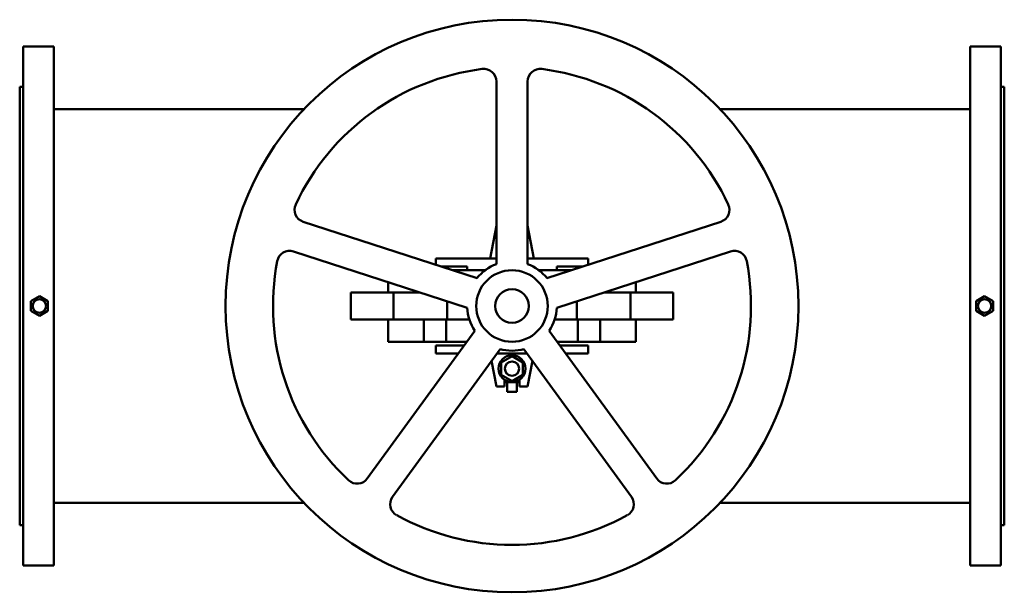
# Model space of a CAD drawing. Header units: millimetres. Extents: x 0 to 1100, y -320 to 320.
import ezdxf

# ---------------------------------------------------------------- set-up
doc = ezdxf.new("R2010")
doc.units = ezdxf.units.MM
doc.layers.add('AM_0', color=7, linetype='Continuous', lineweight=30)

msp = doc.modelspace()

# ---------------------------------------------------------------- linework, layer by layer
at = {"layer": 'AM_0', "color": 7, "linetype": 'Continuous', "lineweight": 50}
for p, q in [((38, 290), (4, 290)), ((4, 290), (4, -290)), ((38, 290), (38, -290)), ((1096, 290), (1062, 290)), ((1062, 290), (1062, -290)), ((1096, -290), (1096, 290)), ((4, 245), (0, 245)), ((0, -245), (0, 245)), ((532.5, 251), (532.5, 46.8)), ((567.5, 46.8), (567.5, 251)), ((1100, 245), (1096, 245)), ((1100, -245), (1100, 245)), ((317.6, 220), (38, 220)), ((1062, 220), (782.4, 220)), ((510.9, 31.1), (316.7, 94.2)), ((532.5, 90), (525.5, 53)), ((574.5, 53), (567.5, 90)), ((783.3, 94.2), (589.1, 31.1)), ((305.8, 60.9), (500, -2.2)), ((600, -2.2), (794.2, 60.9)), ((465, 46), (465, 53)), ((465, 53), (532.5, 53)), ((500, 44), (471.2, 44)), ((500, 40), (500, 44)), ((567.5, 53), (635, 53)), ((628.8, 44), (600, 44)), ((600, 44), (600, 40)), ((635, 53), (635, 46)), ((520, 40), (483.5, 40)), ((616.5, 40), (580, 40)), ((411.5, 26.6), (411.5, 15)), ((688.5, 26.6), (688.5, 15)), ((447.2, 15), (369.9, 15)), ((369.9, -15), (369.9, 15)), ((417.5, -15), (417.5, 15)), ((730.1, 15), (652.8, 15)), ((682.5, -15), (682.5, 15)), ((730.1, 15), (730.1, -15)), ((22, 11), (12.5, 5.5)), ((12.5, 5.5), (12.5, -5.5)), ((31.5, 5.5), (22, 11)), ((31.5, -5.5), (31.5, 5.5)), ((477.5, -15), (477.5, 5.2)), ((622.5, -15), (622.5, 5.2)), ((1078, 11), (1068.5, 5.5)), ((1068.5, 5.5), (1068.5, -5.5)), ((1087.5, 5.5), (1078, 11)), ((1087.5, -5.5), (1087.5, 5.5)), ((12.5, -5.5), (22, -11)), ((22, -11), (31.5, -5.5)), ((1068.5, -5.5), (1078, -11)), ((1078, -11), (1087.5, -5.5)), ((502.3, -15), (369.9, -15)), ((411.5, -15), (411.5, -40)), ((451.5, -40), (451.5, -15)), ((476.5, -40), (476.5, -15)), ((730.1, -15), (597.7, -15)), ((623.5, -40), (623.5, -15)), ((648.5, -40), (648.5, -15)), ((688.5, -15), (688.5, -40)), ((508.3, -27.6), (388.3, -192.8)), ((711.7, -192.8), (591.7, -27.6)), ((499.3, -40), (411.5, -40)), ((465, -44), (496.4, -44)), ((465, -53), (465, -44)), ((688.5, -40), (600.7, -40)), ((603.6, -44), (635, -44)), ((635, -44), (635, -53)), ((416.6, -213.4), (536.6, -48.2)), ((489.9, -53), (465, -53)), ((566.9, -53), (533.1, -53)), ((563.4, -48.2), (683.4, -213.4)), ((635, -53), (610.1, -53)), ((527.1, -61.4), (532.5, -90)), ((538, -63.1), (550, -56.1)), ((538, -76.9), (538, -63.1)), ((550, -56.1), (562, -63.1)), ((562, -63.1), (562, -76.9)), ((567.5, -90), (572.9, -61.4)), ((550, -83.9), (538, -76.9)), ((562, -76.9), (550, -83.9)), ((541.5, -90), (541.5, -82.4)), ((558.5, -85), (541.5, -85)), ((544.5, -85), (544.5, -96)), ((555.5, -85), (555.5, -96)), ((558.5, -82.4), (558.5, -90)), ((532.5, -90), (541.5, -90)), ((555.5, -96), (544.5, -96)), ((558.5, -90), (567.5, -90)), ((38, -220), (317.6, -220)), ((782.4, -220), (1062, -220)), ((0, -245), (4, -245)), ((1096, -245), (1100, -245)), ((4, -290), (38, -290)), ((1062, -290), (1096, -290))]:
    msp.add_line(p, q, dxfattribs=at)
for centre, radius in [((550, 0), 320), ((550, 0), 40), ((550, 0), 18.7), ((22, 0), 7.5), ((1078, 0), 7.5), ((550, -70), 15), ((550, -70), 8)]:
    msp.add_circle(centre, radius, dxfattribs=at)
for centre, radius, start, end in [((550, 0), 267, 97.1522, 154.8478), ((518.5, 251), 14, 0, 97.1522), ((581.5, 251), 14, 82.8478, 180), ((550, 0), 267, 25.1522, 82.8478), ((321, 107.5), 14, 154.8478, 252), ((779, 107.5), 14, 288, 25.1522), ((301.5, 47.6), 14, 72, 169.1522), ((798.5, 47.6), 14, 10.8478, 108), ((550, 0), 267, 169.1522, 226.8478), ((550, 0), 50, 110.4873, 141.5127), ((550, 0), 50, 38.4873, 69.5127), ((550, 0), 267, 313.1522, 10.8478), ((550, 0), 50, 182.4873, 213.5127), ((550, 0), 50, 326.4873, 357.5127), ((550, 0), 50, 254.4873, 285.5127), ((377, -184.6), 14, 226.8478, 324), ((723, -184.6), 14, 216, 313.1522), ((427.9, -221.6), 14, 144, 241.1522), ((672.1, -221.6), 14, 298.8478, 36), ((550, 0), 267, 241.1522, 298.8478)]:
    msp.add_arc(centre, radius, start, end, dxfattribs=at)

doc.saveas('drawing.dxf')
